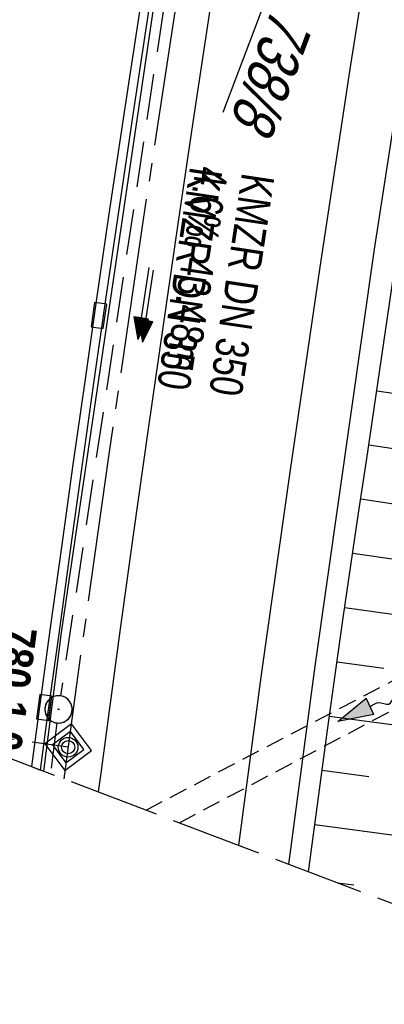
# Model space of a CAD drawing. Extents: x 508892 to 509489, y 458506 to 459473.
# Tile 3 of 63: x 509036 to 509056, y 458540 to 458594. Entities that reach past the tile are written whole.
import ezdxf
from ezdxf.enums import TextEntityAlignment as Align

# ---------------------------------------------------------------- set-up
doc = ezdxf.new("R2010")
doc.units = 0
doc.header["$LTSCALE"] = 10
doc.header["$MEASUREMENT"] = 0
for name, pattern in [('ACHSE', [5.5, 4, -0.5, 0.5, -0.5]), ('LT00', [0]), ('LT14', [0.6, 0.5, -0.1]), ('LT17', [0.15, 0.1, -0.05]), ('STRICHLINIE2', [0.375, 0.25, -0.125])]:
    doc.linetypes.add(name, pattern=pattern)
doc.layers.get('0').update_dxf_attribs({"linetype": 'LT00'})
for name, color, linetype in [('--EK_FBR', 1, 'LT00'), ('--EK_Halt-Pfeil', 4, 'LT00'), ('--EK_Haltung', 7, 'STRICHLINIE2'), ('--EK_Haltung-Text', 140, 'LT00'), ('--EK_STATIONSZEICHEN', 19, 'LT00'), ('--EK_STATIONSZEICHEN_NR', 19, 'LT17'), ('--EL_Halt-Pfeil', 4, 'LT00'), ('--EL_Haltung', 182, 'STRICHLINIE2'), ('--EL_Haltung-Text', 182, 'LT00'), ('--FLIEßRICHTPFEIL', 180, 'Continuous'), ('-AX-093', 35, 'ACHSE'), ('-STATIONSZEICHEN', 19, 'LT00'), ('-STATIONZEICHEN_NR', 19, 'LT00'), ('DFK_AB_FLNR', 7, 'Continuous'), ('V111_AFBR_BAB', 250, 'LT00'), ('V111_BOESCH', 250, 'LT00'), ('V111_BOSCHUNG', 250, 'LT00'), ('V111_BR_WID', 30, 'LT17'), ('V111_H_BORD', 8, 'LT00'), ('V111_KA_PRUF', 182, 'LT00'), ('V111_LD_MARK', 250, 'LT00'), ('V111_RINNE', 182, 'LT00'), ('V111_SINKK', 182, 'LT00'), ('V112_AFBR_BAB', 250, 'LT00'), ('V112_BOESCH', 250, 'LT00'), ('V112_BOSCHUNG', 250, 'LT00'), ('V112_BR_WID', 30, 'LT17'), ('V112_H_BORD', 8, 'LT00'), ('V112_KA_PRUF', 182, 'LT00'), ('V112_LD_MARK', 250, 'LT00'), ('V112_RINNE', 182, 'LT00'), ('V112_SINKK', 182, 'LT00')]:
    doc.layers.add(name, color=color, linetype=linetype)
doc.layers.add('-BLATT_111-RAND', color=7, linetype='LT14', plot=False)
doc.styles.add('Haltungsbeschriftung', font='ARIAL.TTF', dxfattribs={"width": 0.75})
doc.styles.add('Knoten', font='ARIALBD.TTF', dxfattribs={"width": 0.8, "height": 1.8})
doc.styles.get("Standard").update_dxf_attribs({"font": 'ARIAL.TTF'})

# ---------------------------------------------------------------- blocks, each defined once
blk = doc.blocks.new('SYMB0003')
at = {"color": 0, "linetype": 'ByBlock'}
for p, q in [((-0.015712, 0), (0.010166, 0.012015)), ((0, -0.021257), (-0.015712, 0)), ((0.010166, 0.012015), (0, -0.021257))]:
    blk.add_line(p, q, dxfattribs=at)
for points in [[(-0.031395, 0.499013), (-0.093691, 0.491144), (-0.154509, 0.475528), (-0.21289, 0.452414), (-0.267913, 0.422164), (-0.318712, 0.385257), (-0.364484, 0.342274), (-0.404509, 0.293893), (-0.438154, 0.240877), (-0.464888, 0.184062), (-0.484292, 0.124345), (-0.496058, 0.062667), (-0.5, 0)], [(0.5, 0), (0.496057, 0.062667), (0.484292, 0.124345), (0.464888, 0.184062), (0.438153, 0.240877), (0.404509, 0.293893), (0.364484, 0.342274), (0.318712, 0.385257), (0.267913, 0.422164), (0.21289, 0.452414), (0.154509, 0.475528), (0.093691, 0.491144), (0.031395, 0.499013), (-0.031395, 0.499013)], [(-0.5, 0), (-0.496058, -0.062667), (-0.484292, -0.124345), (-0.464888, -0.184062), (-0.438154, -0.240877), (-0.404509, -0.293893), (-0.364485, -0.342274), (-0.318712, -0.385257), (-0.267914, -0.422164), (-0.21289, -0.452414), (-0.154509, -0.475529), (-0.093691, -0.491144), (-0.031395, -0.499014), (0.031395, -0.499014)], [(0.031395, -0.499014), (0.093691, -0.491144), (0.154509, -0.475529), (0.21289, -0.452414), (0.267914, -0.422164), (0.318712, -0.385257), (0.364485, -0.342274), (0.404509, -0.293893), (0.438154, -0.240877), (0.464889, -0.184062), (0.484292, -0.124345), (0.496058, -0.062667), (0.5, 0)]]:
    blk.add_lwpolyline(points, dxfattribs=at)
blk = doc.blocks.new('SYMB0652')
at = {"color": 0, "linetype": 'ByBlock'}
blk.add_lwpolyline([(-0.15, -0.075), (0.15, -0.075), (0.15, 0.075), (-0.15, 0.075), (-0.15, -0.075)], dxfattribs=at)
blk = doc.blocks.new('SYMB0070')
at = {"color": 0, "linetype": 'ByBlock'}
for p, q in [((-0.5, 0), (0.2, 0)), ((0.5, 0), (0.2, 0.1)), ((0.2, 0.1), (0.2, 0)), ((0.468, 0), (0.21, 0.086)), ((0.21, 0.086), (0.21, -0.086)), ((0.21, -0.086), (0.468, 0)), ((0.22, -0.072), (0.437, 0)), ((0.23, -0.058), (0.405, 0)), ((0.24, -0.045), (0.374, 0)), ((0.342, 0), (0.25, 0.031)), ((0.25, 0.031), (0.25, -0.031)), ((0.25, -0.031), (0.342, 0)), ((0.26, -0.017), (0.31, 0)), ((0.27, -0.003), (0.279, 0))]:
    blk.add_line(p, q, dxfattribs=at)
for points in [[(0.2, 0), (0.2, -0.1), (0.5, 0)], [(0.437, 0), (0.22, 0.072), (0.22, -0.072)], [(0.405, 0), (0.23, 0.058), (0.23, -0.058)], [(0.374, 0), (0.24, 0.045), (0.24, -0.045)], [(0.31, 0), (0.26, 0.017), (0.26, -0.017)], [(0.279, 0), (0.27, 0.003), (0.27, -0.003)]]:
    blk.add_lwpolyline(points, dxfattribs=at)
blk = doc.blocks.new('FLIEßRICHTPFEIL')
at = {"layer": '--FLIEßRICHTPFEIL'}
blk.add_hatch(color=256, dxfattribs=at).paths.add_polyline_path([(-1.95, 0.4875), (-1.95, -0.4875), (0, 0)])
for p, q in [((-1.95, 0.4875), (-1.95, -0.4875)), ((-1.95, 0.4875), (0, 0)), ((0, 0), (-1.95, -0.4875))]:
    blk.add_line(p, q, dxfattribs=at)
at = {"layer": '--FLIEßRICHTPFEIL', "start_tangent": (-1, 0), "end_tangent": (-1, 0)}
blk.add_spline([(-1.95, 0), (-2.4375, 0), (-2.925, 0.325), (-3.4125, 0), (-3.9, -0.325), (-4.3875, 0), (-4.875, 0.325), (-5.3625, 0), (-5.85, 0)], degree=3, dxfattribs=at)
blk = doc.blocks.new('Netzknoten_SYMB')
at = {"flags": 128}
blk.add_lwpolyline([(0, -0.864), (0.864, 0), (0, 0.864), (-0.864, 0)], close=True, dxfattribs=at)
blk.add_circle((0, 0), 0.36)

msp = doc.modelspace()

# ---------------------------------------------------------------- linework, layer by layer
at = {"layer": '--EK_FBR'}
for points in [[(509050.302, 458547.857), (509051.755, 458558.727), (509055.01, 458581.604), (509058.517, 458604.2), (509062.207, 458626.243), (509065.89, 458646.798), (509070.149, 458668.805), (509074.522, 458690.499), (509079.263, 458712.697), (509084.982, 458738.268), (509090.538, 458761.434), (509096.211, 458784.013), (509101.791, 458805.626), (509107.869, 458828.242)], [(509050.302, 458547.857), (509051.755, 458558.727), (509055.01, 458581.604), (509058.517, 458604.2), (509062.207, 458626.243), (509064.565, 458639.405)]]:
    msp.add_lwpolyline(points, dxfattribs=at)
at = {"layer": '--EK_FBR', "color": 2}
for points in [[(509053.496, 458639.696), (509052.915, 458636.463), (509052.207, 458632.458), (509051.507, 458628.452), (509050.556, 458622.928), (509049.622, 458617.401), (509048.704, 458611.872), (509047.805, 458606.339), (509046.882, 458600.538), (509045.98, 458594.734), (509045.096, 458588.927), (509044.231, 458583.117), (509043.402, 458577.434), (509042.587, 458571.748), (509041.787, 458566.06), (509041, 458560.371), (509039.979, 458552.859), (509039.84, 458551.823)], [(509045.98, 458594.734), (509045.096, 458588.927), (509044.231, 458583.117), (509043.402, 458577.434), (509042.587, 458571.748), (509041.787, 458566.06), (509041, 458560.371), (509039.978, 458552.859), (509039.84, 458551.823)]]:
    msp.add_lwpolyline(points, dxfattribs=at)
at = {"layer": '--EK_Haltung'}
for p, q in [((509043.999, 458598.606), (509037.774, 458557.091)), ((509037.569, 458555.606), (509037.216, 458552.818))]:
    msp.add_line(p, q, dxfattribs=at)
at = {"layer": '--EK_STATIONSZEICHEN_NR', "ltscale": 2}
msp.add_line((509038.192, 458554.276), (509028.289, 458555.669), dxfattribs=at)
at = {"layer": '--EL_Haltung'}
for p, q in [((509043.999, 458598.606), (509037.774, 458557.091)), ((509037.569, 458555.606), (509037.216, 458552.818))]:
    msp.add_line(p, q, dxfattribs=at)
at = {"layer": '-AX-093', "ltscale": 0.2}
msp.add_lwpolyline([(509088.75, 458806.514), (509085.551, 458794.292), (509082.421, 458782.053), (509079.362, 458769.795), (509076.375, 458757.521), (509073.459, 458745.228), (509070.616, 458732.919), (509067.846, 458720.593), (509065.151, 458708.251), (509062.53, 458695.892), (509059.985, 458683.518), (509057.517, 458671.128), (509055.126, 458658.723), (509052.812, 458646.304), (509052.581, 458645.037), (509050.354, 458632.602), (509048.206, 458620.152), (509046.137, 458607.69), (509044.147, 458595.214), (509042.236, 458582.726), (509040.404, 458570.226), (509038.651, 458557.715), (509037.959, 458552.536)], dxfattribs=at)
at = {"layer": '-BLATT_111-RAND'}
msp.add_lwpolyline([(509220.385, 459472.618), (508892.483, 458607.687), (509160.845, 458505.949), (509488.747, 459370.88), (509220.385, 459472.618)], dxfattribs=at)
at = {"layer": 'V111_AFBR_BAB'}
msp.add_lwpolyline([(509050.302, 458547.857), (509051.755, 458558.727), (509055.01, 458581.604), (509058.517, 458604.2), (509062.207, 458626.243), (509065.89, 458646.798), (509070.149, 458668.805), (509074.522, 458690.499), (509079.263, 458712.697), (509084.982, 458738.268), (509090.538, 458761.434), (509096.211, 458784.013), (509101.791, 458805.626), (509107.869, 458828.242)], dxfattribs=at)
at = {"layer": 'V111_AFBR_BAB', "color": 0}
msp.add_lwpolyline([(509045.98, 458594.734), (509045.096, 458588.927), (509044.231, 458583.117), (509043.402, 458577.434), (509042.587, 458571.748), (509041.787, 458566.06), (509041, 458560.371), (509039.978, 458552.859), (509039.84, 458551.823)], dxfattribs=at)
at = {"layer": 'V111_BOESCH'}
msp.add_lwpolyline([(509051.389, 458547.445), (509051.549, 458548.66), (509051.987, 458551.939), (509052.432, 458555.218), (509052.889, 458558.495), (509053.3, 458561.37), (509053.718, 458564.243), (509054.142, 458567.116), (509054.569, 458569.988), (509054.996, 458572.861), (509055.422, 458575.733), (509055.844, 458578.607), (509056.259, 458581.481), (509056.612, 458583.97), (509056.961, 458586.46), (509057.308, 458588.951), (509057.657, 458591.441), (509058.008, 458593.93), (509058.366, 458596.418)], dxfattribs=at)
at = {"layer": 'V111_BOSCHUNG'}
for p, q in [((509055.14, 458573.827), (509060.243, 458573.068)), ((509054.699, 458570.86), (509057.251, 458570.48)), ((509054.257, 458567.893), (509059.365, 458567.133)), ((509053.818, 458564.925), (509056.375, 458564.545)), ((509053.383, 458561.946), (509058.516, 458561.204)), ((509052.956, 458558.967), (509055.528, 458558.605)), ((509052.538, 458555.985), (509057.686, 458555.282)), ((509052.132, 458553.013), (509054.701, 458552.662)), ((509051.732, 458550.04), (509056.853, 458549.341)), ((509052.98, 458546.842), (509053.888, 458546.718))]:
    msp.add_line(p, q, dxfattribs=at)
at = {"layer": 'V111_BR_WID'}
for p, q in [((509042.471, 458550.826), (509071.435, 458566.01)), ((509044.297, 458550.133), (509070.941, 458564.19))]:
    msp.add_line(p, q, dxfattribs=at)
at = {"layer": 'V111_H_BORD'}
msp.add_lwpolyline([(509048.685, 458634.124), (509048.272, 458628.738), (509044.528, 458606.062), (509037.806, 458560.565), (509036.833, 458552.963)], dxfattribs=at)
at = {"layer": 'V111_LD_MARK'}
msp.add_lwpolyline([(509047.562, 458548.896), (509048.836, 458558.383), (509050.396, 458569.5), (509052.023, 458580.609), (509053.715, 458591.708), (509055.472, 458602.797), (509057.292, 458613.876), (509059.177, 458624.944), (509061.124, 458636.001), (509063.133, 458647.047), (509065.304, 458658.608), (509067.543, 458670.157), (509069.848, 458681.692), (509072.218, 458693.214), (509074.654, 458704.722), (509077.155, 458716.217), (509079.721, 458727.697), (509082.349, 458739.162), (509085.042, 458750.613), (509087.796, 458762.049), (509090.608, 458773.449), (509093.48, 458784.834), (509096.414, 458796.203), (509099.407, 458807.556)], dxfattribs=at)
at = {"layer": 'V111_RINNE'}
msp.add_lwpolyline([(509042.73, 458598.691), (509041.557, 458591.056), (509040.416, 458583.416), (509039.753, 458578.875), (509039.1, 458574.332), (509038.457, 458569.788), (509037.821, 458565.243), (509037.193, 458560.697), (509036.413, 458554.987), (509036.174, 458553.213), (509036.673, 458553.024), (509037.066, 458555.932), (509037.69, 458560.497), (509038.322, 458565.083), (509038.961, 458569.668), (509039.608, 458574.252), (509040.265, 458578.835), (509040.933, 458583.416), (509041.779, 458589.096), (509042.644, 458594.773)], dxfattribs=at)
at = {"layer": 'V112_AFBR_BAB', "color": 0}
msp.add_lwpolyline([(509053.496, 458639.696), (509052.915, 458636.463), (509052.207, 458632.458), (509051.507, 458628.452), (509050.556, 458622.928), (509049.622, 458617.401), (509048.704, 458611.872), (509047.805, 458606.339), (509046.882, 458600.538), (509045.98, 458594.734), (509045.096, 458588.927), (509044.231, 458583.117), (509043.402, 458577.434), (509042.587, 458571.748), (509041.787, 458566.06), (509041, 458560.371), (509039.979, 458552.859), (509039.84, 458551.823)], dxfattribs=at)
at = {"layer": 'V112_AFBR_BAB'}
msp.add_lwpolyline([(509050.302, 458547.857), (509051.755, 458558.727), (509055.01, 458581.604), (509058.517, 458604.2), (509062.207, 458626.243), (509064.565, 458639.405)], dxfattribs=at)
at = {"layer": 'V112_BOESCH'}
msp.add_lwpolyline([(509051.389, 458547.445), (509051.549, 458548.66), (509051.987, 458551.939), (509052.433, 458555.218), (509052.889, 458558.495), (509053.3, 458561.37), (509053.718, 458564.243), (509054.142, 458567.116), (509054.569, 458569.988), (509054.996, 458572.861), (509055.422, 458575.733), (509055.844, 458578.607), (509056.259, 458581.481), (509056.612, 458583.97), (509056.961, 458586.46), (509057.308, 458588.951), (509057.657, 458591.441), (509058.008, 458593.93), (509058.366, 458596.418)], dxfattribs=at)
at = {"layer": 'V112_BOSCHUNG'}
for p, q in [((509055.14, 458573.827), (509060.243, 458573.068)), ((509054.699, 458570.86), (509057.251, 458570.48)), ((509054.257, 458567.893), (509059.365, 458567.133)), ((509053.818, 458564.925), (509056.375, 458564.545)), ((509053.383, 458561.946), (509058.516, 458561.204)), ((509052.956, 458558.967), (509055.528, 458558.605)), ((509052.538, 458555.985), (509057.686, 458555.282)), ((509052.132, 458553.013), (509054.701, 458552.662)), ((509051.732, 458550.04), (509056.853, 458549.34))]:
    msp.add_line(p, q, dxfattribs=at)
at = {"layer": 'V112_BR_WID'}
for p, q in [((509042.471, 458550.826), (509071.435, 458566.01)), ((509044.297, 458550.133), (509070.941, 458564.19))]:
    msp.add_line(p, q, dxfattribs=at)
at = {"layer": 'V112_H_BORD'}
msp.add_lwpolyline([(509048.685, 458634.124), (509048.272, 458628.738), (509044.528, 458606.062), (509037.806, 458560.565), (509036.833, 458552.963)], dxfattribs=at)
at = {"layer": 'V112_LD_MARK'}
msp.add_lwpolyline([(509047.562, 458548.896), (509048.836, 458558.383), (509050.396, 458569.5), (509052.023, 458580.609), (509053.715, 458591.708), (509055.472, 458602.797), (509057.292, 458613.875), (509059.177, 458624.944), (509061.124, 458636.001), (509061.756, 458639.479)], dxfattribs=at)
at = {"layer": 'V112_RINNE'}
for points in [[(509042.73, 458598.691), (509041.557, 458591.056), (509040.416, 458583.416), (509039.753, 458578.875), (509039.1, 458574.332), (509038.457, 458569.788), (509037.821, 458565.243), (509037.193, 458560.697), (509036.413, 458554.987), (509036.174, 458553.213)], [(509036.673, 458553.024), (509037.066, 458555.932), (509037.69, 458560.497), (509038.322, 458565.083), (509038.961, 458569.668), (509039.608, 458574.252), (509040.265, 458578.835), (509040.933, 458583.416), (509041.779, 458589.096), (509042.644, 458594.773)]]:
    msp.add_lwpolyline(points, dxfattribs=at)

# ---------------------------------------------------------------- block references
at = {"layer": '--EK_Halt-Pfeil', "xscale": 3.999999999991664, "yscale": 4, "zscale": 4, "rotation": 261.4710199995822}
msp.add_blockref('SYMB0070', (509042.564, 458578.466), dxfattribs=at)
at = {"layer": '--EK_STATIONSZEICHEN', "linetype": 'Continuous', "lineweight": 0, "xscale": 1.499999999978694, "yscale": 1.5, "zscale": 1.5, "rotation": 171.9949471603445}
msp.add_blockref('Netzknoten_SYMB', (509038.192, 458554.276), dxfattribs=at)
at = {"layer": '--EL_Halt-Pfeil', "xscale": 3.999999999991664, "yscale": 4, "zscale": 4, "rotation": 261.4710199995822}
msp.add_blockref('SYMB0070', (509042.318, 458578.615), dxfattribs=at)
at = {"layer": '--FLIEßRICHTPFEIL', "rotation": 205.1881574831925}
msp.add_blockref('FLIEßRICHTPFEIL', (509053.007, 458555.687), dxfattribs=at)
at = {"layer": '-STATIONSZEICHEN', "linetype": 'Continuous', "lineweight": 0, "rotation": 171.9949471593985}
msp.add_blockref('Netzknoten_SYMB', (509038.192, 458554.276), dxfattribs=at)
at = {"layer": 'V111_KA_PRUF', "xscale": 1.499999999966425, "yscale": 1.5, "zscale": 1.5, "rotation": 249.2379000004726}
msp.add_blockref('SYMB0003', (509037.663, 458556.35), dxfattribs=at)
at = {"layer": 'V111_SINKK', "yscale": 4.5, "zscale": 4.5}
for p, xscale, rotation in [((509039.88, 458577.958), 4.499999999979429, 261.8241152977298), ((509036.878, 458556.451), 4.49999999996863, 262.3259346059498)]:
    msp.add_blockref('SYMB0652', p, dxfattribs=dict(at, xscale=xscale, rotation=rotation))
at = {"layer": 'V112_KA_PRUF', "xscale": 1.500000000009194, "yscale": 1.5, "zscale": 1.5, "rotation": 268.4925099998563}
msp.add_blockref('SYMB0003', (509037.663, 458556.35), dxfattribs=at)
at = {"layer": 'V112_SINKK', "yscale": 4.5, "zscale": 4.5}
for p, xscale, rotation in [((509039.88, 458577.958), 4.499999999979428, 261.8241152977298), ((509036.878, 458556.451), 4.500000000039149, 262.2335646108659)]:
    msp.add_blockref('SYMB0652', p, dxfattribs=dict(at, xscale=xscale, rotation=rotation))

# ---------------------------------------------------------------- texts
at = {"layer": '--EK_Haltung-Text', "style": 'Haltungsbeschriftung', "width": 0.75}
for s, p in [('4.6‰ 43.48m', (509045.216, 458586.213)), ('KMZR DN 350', (509047.747, 458585.833))]:
    msp.add_text(s, height=1.8, rotation=-98.529, dxfattribs=at).set_placement(p)
at = {"layer": '--EL_Haltung-Text', "style": 'Haltungsbeschriftung', "width": 0.75}
msp.add_text('KMZR DN 350', height=1.8, rotation=-98.529, dxfattribs=at).set_placement((509044.895, 458586.161))
at = {"layer": '-STATIONZEICHEN_NR', "style": 'Knoten', "width": 0.8}
msp.add_text('780-1.0', height=1.8, rotation=262.3877, dxfattribs=at).set_placement((509036.04, 458557.361), align=Align.TOP_CENTER)
at = {"layer": 'DFK_AB_FLNR', "oblique": 13.754, "width": 0.75}
msp.add_text('%%U738/8', height=2.5, rotation=249.2379, dxfattribs=at).set_placement((509049.429, 458594.924))

doc.saveas('drawing.dxf')
